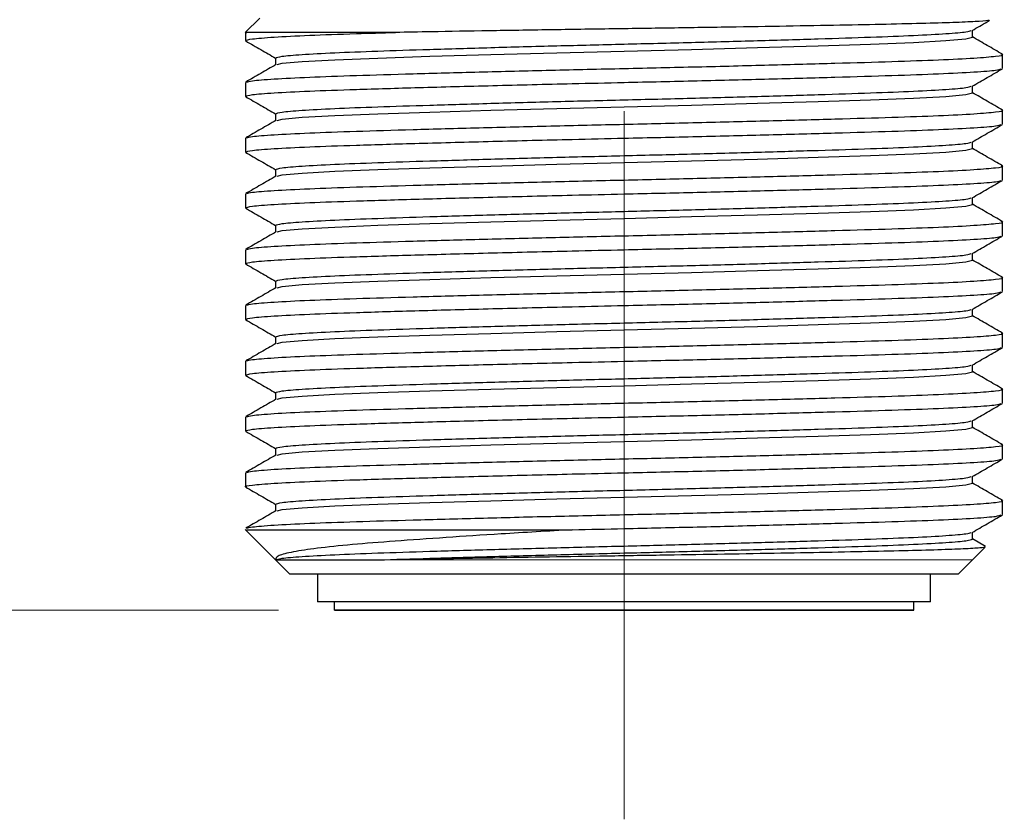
# Model space of a CAD drawing. Header units: millimetres. Extents: x 15 to 415, y 5 to 292.
# Tile 18 of 34: x 192 to 210, y 77 to 91. Entities that reach past the tile are written whole.
import ezdxf

# ---------------------------------------------------------------- set-up
doc = ezdxf.new("R2010")
doc.units = ezdxf.units.MM
doc.linetypes.add('CENTERX2', pattern=[20.32, 12.7, -2.54, 2.54, -2.54])
doc.linetypes.add('PHANTOM', pattern=[12.7, 6.35, -1.27, 1.27, -1.27, 1.27, -1.27])
doc.styles.add('SLDTEXTSTYLE0', font='TXT', dxfattribs={"width": 0.75})
doc.dimstyles.new('SLDDIMSTYLE5', dxfattribs={"dimtxt": 2.645833, "dimasz": 3.302, "dimexe": 0, "dimexo": 0.0625, "dimgap": 0.661458, "dimtad": 0, "dimtih": 1, "dimtoh": 1, "dimdec": 1, "dimrnd": 1e-09, "dimzin": 12, "dimdsep": 46, "dimtxsty": 'SLDTEXTSTYLE0', "dimsah": 1, "dimcen": 0.09, "dimadec": 0, "dimazin": 3, "dimtfac": 1, "dimtdec": 1, "dimtofl": 0, "dimtmove": 0, "dimatfit": 3, "dimfxl": 1, "dimfrac": 2, "dimtolj": 1, "dimtzin": 12, "dimarcsym": 0})

# ---------------------------------------------------------------- blocks, each defined once
blk = doc.blocks.new('_D_16')
at = {"color": 7, "linetype": 'Continuous', "lineweight": 0}
for p, q in [((186.404, 179.067), (138.924, 179.067)), ((139.924, 179.067), (139.924, 135.484)), ((139.924, 80.417), (139.924, 127.077)), ((196.871, 80.417), (138.924, 80.417))]:
    blk.add_line(p, q, dxfattribs=at)
at = {"color": 7, "linetype": 'Continuous', "lineweight": 18}
for points in [[(139.924, 179.067), (139.416, 175.765), (140.432, 175.765)], [(139.924, 80.417), (140.432, 83.719), (139.416, 83.719)]]:
    blk.add_solid(points, dxfattribs=at)
at = {"color": 7, "linetype": 'Continuous', "lineweight": 18, "attachment_point": 1, "style": 'SLDTEXTSTYLE0'}
for s, insert, char_height in [('98.6', (116.609, 134.691), 2.6458), ('MINIMUM - WIDE BEAM', (124.441, 134.691), 2.64583), ('104.9MAXIMUM - NARROW BEAM', (111.817, 130.487), 2.64583)]:
    blk.add_mtext(s, dxfattribs=dict(at, insert=insert, char_height=char_height))

msp = doc.modelspace()

# ---------------------------------------------------------------- linework, layer by layer
at = {"color": 7, "linetype": 'CENTERX2', "lineweight": 18}
msp.add_line((203.0711, 76.66725), (203.0711, 193.48376), dxfattribs=at)
at = {"color": 7, "linetype": 'Continuous', "lineweight": 25}
for p, q in [((196.5359, 91.03214), (196.27654, 90.77278)), ((209.3211, 90.69234), (209.3211, 90.81413)), ((196.27983, 90.77605), (196.27983, 90.62985)), ((196.8211, 90.31734), (196.8211, 90.19554)), ((209.86236, 90.12985), (209.86236, 90.37985)), ((196.27983, 89.87985), (196.27983, 89.62985)), ((209.3211, 89.69234), (209.3211, 89.81413)), ((209.86236, 89.12985), (209.86236, 89.37985)), ((196.8211, 89.31734), (196.8211, 89.19554)), ((196.27983, 88.87985), (196.27983, 88.62985)), ((209.3211, 88.69234), (209.3211, 88.81413)), ((196.8211, 88.31734), (196.8211, 88.19554)), ((209.86236, 88.12985), (209.86236, 88.37985)), ((196.27983, 87.87985), (196.27983, 87.62985)), ((209.3211, 87.69234), (209.3211, 87.81413)), ((196.8211, 87.31734), (196.8211, 87.19554)), ((209.86236, 87.12985), (209.86236, 87.37985)), ((196.27983, 86.87985), (196.27983, 86.62985)), ((209.3211, 86.69234), (209.3211, 86.81413)), ((209.86236, 86.12985), (209.86236, 86.37985)), ((196.8211, 86.31734), (196.8211, 86.19554)), ((196.27983, 85.87985), (196.27983, 85.62985)), ((209.3211, 85.69234), (209.3211, 85.81413)), ((196.8211, 85.31734), (196.8211, 85.19554)), ((209.86236, 85.12985), (209.86236, 85.37985)), ((196.27983, 84.87985), (196.27983, 84.62985)), ((209.3211, 84.69234), (209.3211, 84.81413)), ((196.8211, 84.31734), (196.8211, 84.19554)), ((209.86236, 84.12985), (209.86236, 84.37985)), ((196.27983, 83.87985), (196.27983, 83.62985)), ((209.3211, 83.69234), (209.3211, 83.81413)), ((209.86236, 83.12985), (209.86236, 83.37985)), ((196.8211, 83.31734), (196.8211, 83.19554)), ((196.27983, 82.87985), (196.27983, 82.62985)), ((209.3211, 82.69234), (209.3211, 82.81413)), ((196.8211, 82.31734), (196.8211, 82.19554)), ((209.86236, 82.12985), (209.86236, 82.37985)), ((196.27654, 81.86189), (196.82111, 81.31733)), ((209.3211, 81.69234), (209.3211, 81.81413)), ((209.55633, 81.55961), (209.3211, 81.69554)), ((209.32109, 81.31733), (209.55097, 81.54721)), ((196.8211, 81.31734), (197.0711, 81.06734)), ((196.8211, 81.31734), (198.65168, 81.31734)), ((209.0711, 81.06734), (209.32135, 81.31759)), ((197.0711, 81.06734), (209.0711, 81.06734)), ((197.5711, 81.06734), (197.5711, 80.56734)), ((208.5711, 80.56734), (208.5711, 81.06734)), ((208.5711, 80.56734), (197.5711, 80.56734)), ((197.87107, 80.56734), (197.87107, 80.41735)), ((208.27107, 80.41735), (208.27107, 80.56734))]:
    msp.add_line(p, q, dxfattribs=at)
at = {"color": 7, "linetype": 'PHANTOM', "lineweight": 18}
for p, q in [((199.75536, 81.31734), (198.65168, 81.31734)), ((204.29041, 81.31734), (203.0711, 81.31734)), ((209.201, 81.31734), (208.84534, 81.31734)), ((209.31049, 81.31734), (209.201, 81.31734))]:
    msp.add_line(p, q, dxfattribs=at)
at = {"color": 7, "linetype": 'Continuous', "lineweight": 25, "flags": 128}
for points in [[(196.84638, 90.19885), (196.93887, 90.22267), (197.29685, 90.25484), (197.88106, 90.28701), (198.65168, 90.31734), (198.65168, 90.31734), (199.58886, 90.34767), (200.67932, 90.37984), (201.8635, 90.41201), (203.0711, 90.44234), (204.27869, 90.47267), (205.46287, 90.50484), (206.55333, 90.53701), (207.49051, 90.56734), (208.26114, 90.59767), (208.84534, 90.62984), (209.20332, 90.66201), (209.3211, 90.69234)], [(196.84638, 89.19885), (196.93887, 89.22267), (197.29685, 89.25484), (197.88106, 89.28701), (198.65168, 89.31734), (198.65168, 89.31734), (199.58886, 89.34767), (200.67932, 89.37984), (201.8635, 89.41201), (203.0711, 89.44234), (204.27869, 89.47267), (205.46287, 89.50484), (206.55333, 89.53701), (207.49051, 89.56734), (208.26114, 89.59767), (208.84534, 89.62984), (209.20332, 89.66201), (209.3211, 89.69234)], [(196.84638, 88.19885), (196.93887, 88.22267), (197.29685, 88.25484), (197.88106, 88.28701), (198.65168, 88.31734), (198.65168, 88.31734), (199.58886, 88.34767), (200.67932, 88.37984), (201.8635, 88.41201), (203.0711, 88.44234), (204.27869, 88.47267), (205.46287, 88.50484), (206.55333, 88.53701), (207.49051, 88.56734), (208.26114, 88.59767), (208.84534, 88.62984), (209.20332, 88.66201), (209.3211, 88.69234)], [(196.84638, 87.19885), (196.93887, 87.22267), (197.29685, 87.25484), (197.88106, 87.28701), (198.65168, 87.31734), (198.65168, 87.31734), (199.58886, 87.34767), (200.67932, 87.37984), (201.8635, 87.41201), (203.0711, 87.44234), (204.27869, 87.47267), (205.46287, 87.50484), (206.55333, 87.53701), (207.49051, 87.56734), (208.26114, 87.59767), (208.84534, 87.62984), (209.20332, 87.66201), (209.3211, 87.69234)], [(196.84638, 86.19885), (196.93887, 86.22267), (197.29685, 86.25484), (197.88106, 86.28701), (198.65168, 86.31734), (198.65168, 86.31734), (199.58886, 86.34767), (200.67932, 86.37984), (201.8635, 86.41201), (203.0711, 86.44234), (204.27869, 86.47267), (205.46287, 86.50484), (206.55333, 86.53701), (207.49051, 86.56734), (208.26114, 86.59767), (208.84534, 86.62984), (209.20332, 86.66201), (209.3211, 86.69234)], [(196.84638, 85.19885), (196.93887, 85.22267), (197.29685, 85.25484), (197.88106, 85.28701), (198.65168, 85.31734), (198.65168, 85.31734), (199.58886, 85.34767), (200.67932, 85.37984), (201.8635, 85.41201), (203.0711, 85.44234), (204.27869, 85.47267), (205.46287, 85.50484), (206.55333, 85.53701), (207.49051, 85.56734), (208.26114, 85.59767), (208.84534, 85.62984), (209.20332, 85.66201), (209.3211, 85.69234)], [(196.84638, 84.19885), (196.93887, 84.22267), (197.29685, 84.25484), (197.88106, 84.28701), (198.65168, 84.31734), (198.65168, 84.31734), (199.58886, 84.34767), (200.67932, 84.37984), (201.8635, 84.41201), (203.0711, 84.44234), (204.27869, 84.47267), (205.46287, 84.50484), (206.55333, 84.53701), (207.49051, 84.56734), (208.26114, 84.59767), (208.84534, 84.62984), (209.20332, 84.66201), (209.3211, 84.69234)], [(196.84638, 83.19885), (196.93887, 83.22267), (197.29685, 83.25484), (197.88106, 83.28701), (198.65168, 83.31734), (198.65168, 83.31734), (199.58886, 83.34767), (200.67932, 83.37984), (201.8635, 83.41201), (203.0711, 83.44234), (204.27869, 83.47267), (205.46287, 83.50484), (206.55333, 83.53701), (207.49051, 83.56734), (208.26114, 83.59767), (208.84534, 83.62984), (209.20332, 83.66201), (209.3211, 83.69234)], [(196.84638, 82.19885), (196.93887, 82.22267), (197.29685, 82.25484), (197.88106, 82.28701), (198.65168, 82.31734), (198.65168, 82.31734), (199.58886, 82.34767), (200.67932, 82.37984), (201.8635, 82.41201), (203.0711, 82.44234), (204.27869, 82.47267), (205.46287, 82.50484), (206.55333, 82.53701), (207.49051, 82.56734), (208.26114, 82.59767), (208.84534, 82.62984), (209.20332, 82.66201), (209.3211, 82.69234)], [(206.73883, 80.41735), (207.18009, 80.41735), (207.55388, 80.41735), (207.85406, 80.41735), (208.0757, 80.41735), (208.21517, 80.41735), (208.27017, 80.41735), (208.23981, 80.41735), (208.12457, 80.41735), (207.92636, 80.41735), (207.64842, 80.41735), (207.29532, 80.41735), (206.87286, 80.41735), (206.38797, 80.41735), (205.84862, 80.41735), (205.26366, 80.41735), (204.6427, 80.41735), (203.99594, 80.41735), (203.33399, 80.41735), (202.66772, 80.41735), (202.00807, 80.41735), (201.36588, 80.41735), (200.75169, 80.41735), (200.17558, 80.41735), (199.64701, 80.41735), (199.17467, 80.41735), (198.76631, 80.41735), (198.42863, 80.41735), (198.16718, 80.41735), (197.98625, 80.41735), (197.88881, 80.41735), (197.87647, 80.41735), (197.94942, 80.41735), (198.10647, 80.41735), (198.34504, 80.41735), (198.66121, 80.41735), (199.04978, 80.41735), (199.50439, 80.41735), (200.01757, 80.41735), (200.58088, 80.41735), (201.18508, 80.41735), (201.82024, 80.41735), (202.47595, 80.41735), (203.14143, 80.41735), (203.80575, 80.41735), (204.45801, 80.41735), (205.0875, 80.41735), (205.68387, 80.41735), (206.23735, 80.41735), (206.73883, 80.41735)], [(205.99822, 80.41735), (206.38709, 80.41735), (206.70846, 80.41735), (206.95577, 80.41735), (207.12401, 80.41735), (207.20974, 80.41735), (207.21122, 80.41735), (207.12842, 80.41735), (206.96302, 80.41735), (206.71839, 80.41735), (206.39951, 80.41735), (206.01288, 80.41735), (205.56636, 80.41735), (205.06904, 80.41735), (204.53105, 80.41735), (203.96334, 80.41735), (203.37746, 80.41735), (202.78535, 80.41735), (202.19905, 80.41735), (201.63051, 80.41735), (201.09129, 80.41735), (200.59237, 80.41735), (200.14391, 80.41735), (199.75504, 80.41735), (199.43368, 80.41735), (199.18636, 80.41735), (199.01812, 80.41735), (198.93239, 80.41735), (198.93091, 80.41735), (199.01372, 80.41735), (199.17912, 80.41735), (199.42374, 80.41735), (199.74262, 80.41735), (200.12926, 80.41735), (200.57578, 80.41735), (201.07309, 80.41735), (201.61109, 80.41735), (202.1788, 80.41735), (202.76467, 80.41735), (203.35679, 80.41735), (203.94308, 80.41735), (204.51163, 80.41735), (205.05085, 80.41735), (205.54977, 80.41735), (205.99822, 80.41735)]]:
    msp.add_lwpolyline(points, dxfattribs=at)
at = {"color": 7, "linetype": 'Continuous', "lineweight": 25}
for points, knots in [([(209.61623, 90.99645), (209.61907, 90.99472), (209.6307, 90.98764), (209.46324, 90.97441), (209.11752, 90.95712), (208.58183, 90.93969), (207.89588, 90.92318), (207.06464, 90.90694), (206.12518, 90.88974), (205.08461, 90.87226), (203.98968, 90.85504), (202.8559, 90.83887), (201.73234, 90.82228), (200.63252, 90.80486), (199.70721, 90.78933), (199.18051, 90.77984), (198.97056, 90.77605)], [0, 0, 0, 0, 0.02418143, 0.09895129, 0.17584879, 0.25128515, 0.32890827, 0.40436266, 0.4819556, 0.55824361, 0.63674049, 0.71307704, 0.79159824, 0.86848356, 0.94757629, 1, 1, 1, 1]), ([(209.3156, 90.81096), (209.40588, 90.86313), (209.50779, 90.92202), (209.6097, 90.9809), (209.62133, 90.98762)], [0, 0, 0, 0, 0.88590762, 1, 1, 1, 1]), ([(196.8211, 90.31734), (196.84393, 90.32735), (196.89006, 90.34757), (197.26182, 90.37984), (197.84241, 90.41211), (198.62395, 90.44234), (199.57295, 90.47257), (200.66362, 90.50484), (201.84792, 90.53711), (203.07109, 90.56734), (204.29427, 90.59757), (205.47856, 90.62984), (206.56928, 90.66211), (207.51812, 90.69234), (208.30024, 90.72257), (208.87861, 90.75483), (209.23184, 90.78487), (209.27643, 90.80296), (209.29584, 90.81083)], [0, 0, 0, 0, 0.06272556, 0.12668163, 0.19063769, 0.25336325, 0.31608882, 0.38004488, 0.44400095, 0.50672651, 0.56945207, 0.63340814, 0.6973642, 0.76008976, 0.82281533, 0.88677139, 0.95072746, 1, 1, 1, 1]), ([(196.27986, 90.62985), (196.30471, 90.63985), (196.35489, 90.66007), (196.75832, 90.69234), (197.3911, 90.72461), (198.15128, 90.75189), (198.73077, 90.76898), (198.97056, 90.77605)], [0, 0, 0, 0, 0.210703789, 0.425590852, 0.640477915, 0.851231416, 1, 1, 1, 1]), ([(196.28487, 90.62398), (196.37516, 90.57181), (196.55391, 90.46853), (196.73265, 90.36524), (196.8211, 90.31413)], [0, 0, 0, 0, 0.505138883, 1, 1, 1, 1]), ([(198.97056, 90.77605), (198.83985, 90.77605), (198.44718, 90.77605), (197.86315, 90.77604), (197.26776, 90.77607), (196.78036, 90.77608), (196.44443, 90.77606), (196.27855, 90.77605), (196.29717, 90.77605), (196.30266, 90.77605)], [0, 0, 0, 0, 0.0799364, 0.24013787, 0.40033933, 0.56417336, 0.74436652, 0.92455963, 1, 1, 1, 1]), ([(209.8573, 90.38571), (209.76701, 90.43788), (209.58827, 90.54115), (209.40954, 90.64443), (209.3211, 90.69554)], [0, 0, 0, 0, 0.50514785, 1, 1, 1, 1]), ([(196.30538, 89.88589), (196.32674, 89.89391), (196.3753, 89.91215), (196.76049, 89.94235), (197.38914, 89.97461), (198.23894, 90.00484), (199.26996, 90.03506), (200.45513, 90.06734), (201.74199, 90.09961), (203.0711, 90.12984), (204.40018, 90.16007), (205.6871, 90.19234), (206.87206, 90.22461), (207.90387, 90.25484), (208.75075, 90.28507), (209.39049, 90.31733), (209.76145, 90.34965), (209.90534, 90.37173), (209.84659, 90.38387), (209.83681, 90.38589)], [0, 0, 0, 0, 0.04953623, 0.11264319, 0.17575015, 0.23764319, 0.29953623, 0.36264319, 0.42575015, 0.48764319, 0.54953623, 0.61264319, 0.67575015, 0.73764319, 0.79953623, 0.86264319, 0.92575015, 0.98764319, 1, 1, 1, 1]), ([(196.27986, 89.62985), (196.30467, 89.63985), (196.35479, 89.66007), (196.75871, 89.69234), (197.38963, 89.72462), (198.26632, 89.7558), (199.37539, 89.78813), (200.69614, 89.82365), (201.96016, 89.85475), (203.20016, 89.88272), (204.40032, 89.91009), (205.68703, 89.94233), (206.87224, 89.97461), (207.90325, 90.00484), (208.75306, 90.03507), (209.38171, 90.06733), (209.76693, 90.09753), (209.8155, 90.11577), (209.83686, 90.12379)], [0, 0, 0, 0, 0.06265421, 0.12655234, 0.19045047, 0.25311946, 0.32194657, 0.39211045, 0.46198192, 0.50621926, 0.56888825, 0.63278639, 0.69668452, 0.75935351, 0.8220225, 0.88592063, 0.94981877, 1, 1, 1, 1]), ([(196.8266, 90.19873), (196.73632, 90.14656), (196.55575, 90.04221), (196.37518, 89.93788), (196.28489, 89.88571)], [0, 0, 0, 0, 0.49998747, 1, 1, 1, 1]), ([(209.3156, 89.81096), (209.40588, 89.86313), (209.58645, 89.96747), (209.76703, 90.07181), (209.85732, 90.12398)], [0, 0, 0, 0, 0.49998719, 1, 1, 1, 1]), ([(196.8211, 89.31734), (196.84393, 89.32735), (196.89006, 89.34757), (197.26182, 89.37984), (197.84241, 89.41211), (198.62395, 89.44234), (199.57295, 89.47257), (200.66362, 89.50484), (201.84792, 89.53711), (203.07109, 89.56734), (204.29427, 89.59757), (205.47856, 89.62984), (206.56928, 89.66211), (207.51812, 89.69234), (208.30024, 89.72257), (208.87861, 89.75483), (209.23184, 89.78487), (209.27643, 89.80296), (209.29584, 89.81083)], [0, 0, 0, 0, 0.06272556, 0.12668163, 0.19063769, 0.25336325, 0.31608882, 0.38004488, 0.44400095, 0.50672651, 0.56945207, 0.63340814, 0.6973642, 0.76008976, 0.82281533, 0.88677139, 0.95072746, 1, 1, 1, 1]), ([(196.28487, 89.62398), (196.37516, 89.57181), (196.55391, 89.46853), (196.73265, 89.36524), (196.8211, 89.31413)], [0, 0, 0, 0, 0.50513888, 1, 1, 1, 1]), ([(209.8573, 89.38571), (209.76701, 89.43788), (209.58827, 89.54115), (209.40954, 89.64443), (209.3211, 89.69554)], [0, 0, 0, 0, 0.505147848, 1, 1, 1, 1]), ([(196.30538, 88.88589), (196.32674, 88.89391), (196.3753, 88.91215), (196.76049, 88.94235), (197.38914, 88.97461), (198.23894, 89.00484), (199.26996, 89.03506), (200.45513, 89.06734), (201.74199, 89.09961), (203.0711, 89.12984), (204.40018, 89.16007), (205.6871, 89.19234), (206.87206, 89.22461), (207.90387, 89.25484), (208.75075, 89.28507), (209.39049, 89.31733), (209.76145, 89.34965), (209.90534, 89.37173), (209.84659, 89.38387), (209.83681, 89.38589)], [0, 0, 0, 0, 0.04953623, 0.11264319, 0.17575015, 0.23764319, 0.29953623, 0.36264319, 0.42575015, 0.48764319, 0.54953623, 0.61264319, 0.67575015, 0.73764319, 0.79953623, 0.86264319, 0.92575015, 0.98764319, 1, 1, 1, 1]), ([(196.8266, 89.19873), (196.73632, 89.14656), (196.55575, 89.04221), (196.37518, 88.93788), (196.28489, 88.88571)], [0, 0, 0, 0, 0.49998747, 1, 1, 1, 1]), ([(196.27986, 88.62985), (196.30467, 88.63985), (196.35479, 88.66007), (196.75871, 88.69234), (197.38963, 88.72462), (198.26632, 88.7558), (199.37539, 88.78813), (200.69614, 88.82365), (201.96016, 88.85475), (203.20016, 88.88272), (204.40032, 88.91009), (205.68703, 88.94233), (206.87224, 88.97461), (207.90325, 89.00484), (208.75306, 89.03507), (209.38171, 89.06733), (209.76693, 89.09753), (209.8155, 89.11577), (209.83686, 89.12379)], [0, 0, 0, 0, 0.06265421, 0.12655234, 0.19045047, 0.25311946, 0.32194657, 0.39211045, 0.46198192, 0.50621926, 0.56888825, 0.63278639, 0.69668452, 0.75935351, 0.8220225, 0.88592063, 0.94981877, 1, 1, 1, 1]), ([(209.3156, 88.81096), (209.40588, 88.86313), (209.58645, 88.96747), (209.76703, 89.07181), (209.85732, 89.12398)], [0, 0, 0, 0, 0.49998719, 1, 1, 1, 1]), ([(196.8211, 88.31734), (196.84393, 88.32735), (196.89006, 88.34757), (197.26182, 88.37984), (197.84241, 88.41211), (198.62395, 88.44234), (199.57295, 88.47257), (200.66362, 88.50484), (201.84792, 88.53711), (203.07109, 88.56734), (204.29427, 88.59757), (205.47856, 88.62984), (206.56928, 88.66211), (207.51812, 88.69234), (208.30024, 88.72257), (208.87861, 88.75483), (209.23184, 88.78487), (209.27643, 88.80296), (209.29584, 88.81083)], [0, 0, 0, 0, 0.06272556, 0.12668163, 0.19063769, 0.25336325, 0.31608882, 0.38004488, 0.44400095, 0.50672651, 0.56945207, 0.63340814, 0.6973642, 0.76008976, 0.82281533, 0.88677139, 0.95072746, 1, 1, 1, 1]), ([(209.8573, 88.38571), (209.76701, 88.43788), (209.58827, 88.54115), (209.40954, 88.64443), (209.3211, 88.69554)], [0, 0, 0, 0, 0.50514785, 1, 1, 1, 1]), ([(196.28487, 88.62398), (196.37516, 88.57181), (196.55391, 88.46853), (196.73265, 88.36524), (196.8211, 88.31413)], [0, 0, 0, 0, 0.50513888, 1, 1, 1, 1]), ([(196.30538, 87.88589), (196.32674, 87.89391), (196.3753, 87.91215), (196.76049, 87.94235), (197.38914, 87.97461), (198.23894, 88.00484), (199.26996, 88.03506), (200.45513, 88.06734), (201.74199, 88.09961), (203.0711, 88.12984), (204.40018, 88.16007), (205.6871, 88.19234), (206.87206, 88.22461), (207.90387, 88.25484), (208.75075, 88.28507), (209.39049, 88.31733), (209.76145, 88.34965), (209.90534, 88.37173), (209.84659, 88.38387), (209.83681, 88.38589)], [0, 0, 0, 0, 0.04953623, 0.11264319, 0.17575015, 0.23764319, 0.29953623, 0.36264319, 0.42575015, 0.48764319, 0.54953623, 0.61264319, 0.67575015, 0.73764319, 0.79953623, 0.86264319, 0.92575015, 0.98764319, 1, 1, 1, 1]), ([(196.8266, 88.19873), (196.73632, 88.14656), (196.55575, 88.04221), (196.37518, 87.93788), (196.28489, 87.88571)], [0, 0, 0, 0, 0.49998747, 1, 1, 1, 1]), ([(196.27986, 87.62985), (196.30467, 87.63985), (196.35479, 87.66007), (196.75871, 87.69234), (197.38963, 87.72462), (198.26632, 87.7558), (199.37539, 87.78813), (200.69614, 87.82365), (201.96016, 87.85475), (203.20016, 87.88272), (204.40032, 87.91009), (205.68703, 87.94233), (206.87224, 87.97461), (207.90325, 88.00484), (208.75306, 88.03507), (209.38171, 88.06733), (209.76693, 88.09753), (209.8155, 88.11577), (209.83686, 88.12379)], [0, 0, 0, 0, 0.06265421, 0.12655234, 0.19045047, 0.25311946, 0.32194657, 0.39211045, 0.46198192, 0.50621926, 0.56888825, 0.63278639, 0.69668452, 0.75935351, 0.8220225, 0.88592063, 0.94981877, 1, 1, 1, 1]), ([(209.3156, 87.81096), (209.40588, 87.86313), (209.58645, 87.96747), (209.76703, 88.07181), (209.85732, 88.12398)], [0, 0, 0, 0, 0.49998719, 1, 1, 1, 1]), ([(196.8211, 87.31734), (196.84393, 87.32735), (196.89006, 87.34757), (197.26182, 87.37984), (197.84241, 87.41211), (198.62395, 87.44234), (199.57295, 87.47257), (200.66362, 87.50484), (201.84792, 87.53711), (203.07109, 87.56734), (204.29427, 87.59757), (205.47856, 87.62984), (206.56928, 87.66211), (207.51812, 87.69234), (208.30024, 87.72257), (208.87861, 87.75483), (209.23184, 87.78487), (209.27643, 87.80296), (209.29584, 87.81083)], [0, 0, 0, 0, 0.06272556, 0.12668163, 0.19063769, 0.25336325, 0.31608882, 0.38004488, 0.44400095, 0.50672651, 0.56945207, 0.63340814, 0.6973642, 0.76008976, 0.82281533, 0.88677139, 0.95072746, 1, 1, 1, 1]), ([(196.28487, 87.62398), (196.37516, 87.57181), (196.55391, 87.46853), (196.73265, 87.36524), (196.8211, 87.31413)], [0, 0, 0, 0, 0.50513888, 1, 1, 1, 1]), ([(209.8573, 87.38571), (209.76701, 87.43788), (209.58827, 87.54115), (209.40954, 87.64443), (209.3211, 87.69554)], [0, 0, 0, 0, 0.505147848, 1, 1, 1, 1]), ([(196.30538, 86.88589), (196.32674, 86.89391), (196.3753, 86.91215), (196.76049, 86.94235), (197.38914, 86.97461), (198.23894, 87.00484), (199.26996, 87.03506), (200.45513, 87.06734), (201.74199, 87.09961), (203.0711, 87.12984), (204.40018, 87.16007), (205.6871, 87.19234), (206.87206, 87.22461), (207.90387, 87.25484), (208.75075, 87.28507), (209.39049, 87.31733), (209.76145, 87.34965), (209.90534, 87.37173), (209.84659, 87.38387), (209.83681, 87.38589)], [0, 0, 0, 0, 0.04953623, 0.11264319, 0.17575015, 0.23764319, 0.29953623, 0.36264319, 0.42575015, 0.48764319, 0.54953623, 0.61264319, 0.67575015, 0.73764319, 0.79953623, 0.86264319, 0.92575015, 0.98764319, 1, 1, 1, 1]), ([(196.27986, 86.62985), (196.30467, 86.63985), (196.35479, 86.66007), (196.75871, 86.69234), (197.38963, 86.72462), (198.26632, 86.7558), (199.37539, 86.78813), (200.69614, 86.82365), (201.96016, 86.85475), (203.20016, 86.88272), (204.40032, 86.91009), (205.68703, 86.94233), (206.87224, 86.97461), (207.90325, 87.00484), (208.75306, 87.03507), (209.38171, 87.06733), (209.76693, 87.09753), (209.8155, 87.11577), (209.83686, 87.12379)], [0, 0, 0, 0, 0.06265421, 0.12655234, 0.19045047, 0.25311946, 0.32194657, 0.39211045, 0.46198192, 0.50621926, 0.56888825, 0.63278639, 0.69668452, 0.75935351, 0.8220225, 0.88592063, 0.94981877, 1, 1, 1, 1]), ([(196.8266, 87.19873), (196.73632, 87.14656), (196.55575, 87.04221), (196.37518, 86.93788), (196.28489, 86.88571)], [0, 0, 0, 0, 0.49998747, 1, 1, 1, 1]), ([(209.3156, 86.81096), (209.40588, 86.86313), (209.58645, 86.96747), (209.76703, 87.07181), (209.85732, 87.12398)], [0, 0, 0, 0, 0.49998719, 1, 1, 1, 1]), ([(196.8211, 86.31734), (196.84393, 86.32735), (196.89006, 86.34757), (197.26182, 86.37984), (197.84241, 86.41211), (198.62395, 86.44234), (199.57295, 86.47257), (200.66362, 86.50484), (201.84792, 86.53711), (203.07109, 86.56734), (204.29427, 86.59757), (205.47856, 86.62984), (206.56928, 86.66211), (207.51812, 86.69234), (208.30024, 86.72257), (208.87861, 86.75483), (209.23184, 86.78487), (209.27643, 86.80296), (209.29584, 86.81083)], [0, 0, 0, 0, 0.06272556, 0.12668163, 0.19063769, 0.25336325, 0.31608882, 0.38004488, 0.44400095, 0.50672651, 0.56945207, 0.63340814, 0.6973642, 0.76008976, 0.82281533, 0.88677139, 0.95072746, 1, 1, 1, 1]), ([(196.28487, 86.62398), (196.37516, 86.57181), (196.55391, 86.46853), (196.73265, 86.36524), (196.8211, 86.31413)], [0, 0, 0, 0, 0.505138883, 1, 1, 1, 1]), ([(209.8573, 86.38571), (209.76701, 86.43788), (209.58827, 86.54115), (209.40954, 86.64443), (209.3211, 86.69554)], [0, 0, 0, 0, 0.505147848, 1, 1, 1, 1]), ([(196.30538, 85.88589), (196.32674, 85.89391), (196.3753, 85.91215), (196.76049, 85.94235), (197.38914, 85.97461), (198.23894, 86.00484), (199.26996, 86.03506), (200.45513, 86.06734), (201.74199, 86.09961), (203.0711, 86.12984), (204.40018, 86.16007), (205.6871, 86.19234), (206.87206, 86.22461), (207.90387, 86.25484), (208.75075, 86.28507), (209.39049, 86.31733), (209.76145, 86.34965), (209.90534, 86.37173), (209.84659, 86.38387), (209.83681, 86.38589)], [0, 0, 0, 0, 0.04953623, 0.11264319, 0.17575015, 0.23764319, 0.29953623, 0.36264319, 0.42575015, 0.48764319, 0.54953623, 0.61264319, 0.67575015, 0.73764319, 0.79953623, 0.86264319, 0.92575015, 0.98764319, 1, 1, 1, 1]), ([(196.8266, 86.19873), (196.73632, 86.14656), (196.55575, 86.04221), (196.37518, 85.93788), (196.28489, 85.88571)], [0, 0, 0, 0, 0.49998747, 1, 1, 1, 1]), ([(196.27986, 85.62985), (196.30467, 85.63985), (196.35479, 85.66007), (196.75871, 85.69234), (197.38963, 85.72462), (198.26632, 85.7558), (199.37539, 85.78813), (200.69614, 85.82365), (201.96016, 85.85475), (203.20016, 85.88272), (204.40032, 85.91009), (205.68703, 85.94233), (206.87224, 85.97461), (207.90325, 86.00484), (208.75306, 86.03507), (209.38171, 86.06733), (209.76693, 86.09753), (209.8155, 86.11577), (209.83686, 86.12379)], [0, 0, 0, 0, 0.06265421, 0.12655234, 0.19045047, 0.25311946, 0.32194657, 0.39211045, 0.46198192, 0.50621926, 0.56888825, 0.63278639, 0.69668452, 0.75935351, 0.8220225, 0.88592063, 0.94981877, 1, 1, 1, 1]), ([(209.3156, 85.81096), (209.40588, 85.86313), (209.58645, 85.96747), (209.76703, 86.07181), (209.85732, 86.12398)], [0, 0, 0, 0, 0.49998719, 1, 1, 1, 1]), ([(196.8211, 85.31734), (196.84393, 85.32735), (196.89006, 85.34757), (197.26182, 85.37984), (197.84241, 85.41211), (198.62395, 85.44234), (199.57295, 85.47257), (200.66362, 85.50484), (201.84792, 85.53711), (203.07109, 85.56734), (204.29427, 85.59757), (205.47856, 85.62984), (206.56928, 85.66211), (207.51812, 85.69234), (208.30024, 85.72257), (208.87861, 85.75483), (209.23184, 85.78487), (209.27643, 85.80296), (209.29584, 85.81083)], [0, 0, 0, 0, 0.06272556, 0.12668163, 0.19063769, 0.25336325, 0.31608882, 0.38004488, 0.44400095, 0.50672651, 0.56945207, 0.63340814, 0.6973642, 0.76008976, 0.82281533, 0.88677139, 0.95072746, 1, 1, 1, 1]), ([(209.8573, 85.38571), (209.76701, 85.43788), (209.58827, 85.54115), (209.40954, 85.64443), (209.3211, 85.69554)], [0, 0, 0, 0, 0.50514785, 1, 1, 1, 1]), ([(196.28487, 85.62398), (196.37516, 85.57181), (196.55391, 85.46853), (196.73265, 85.36524), (196.8211, 85.31413)], [0, 0, 0, 0, 0.50513888, 1, 1, 1, 1]), ([(196.30538, 84.88589), (196.32674, 84.89391), (196.3753, 84.91215), (196.76049, 84.94235), (197.38914, 84.97461), (198.23894, 85.00484), (199.26996, 85.03506), (200.45513, 85.06734), (201.74199, 85.09961), (203.0711, 85.12984), (204.40018, 85.16007), (205.6871, 85.19234), (206.87206, 85.22461), (207.90387, 85.25484), (208.75075, 85.28507), (209.39049, 85.31733), (209.76145, 85.34965), (209.90534, 85.37173), (209.84659, 85.38387), (209.83681, 85.38589)], [0, 0, 0, 0, 0.04953623, 0.11264319, 0.17575015, 0.23764319, 0.29953623, 0.36264319, 0.42575015, 0.48764319, 0.54953623, 0.61264319, 0.67575015, 0.73764319, 0.79953623, 0.86264319, 0.92575015, 0.98764319, 1, 1, 1, 1]), ([(196.8266, 85.19873), (196.73632, 85.14656), (196.55575, 85.04221), (196.37518, 84.93788), (196.28489, 84.88571)], [0, 0, 0, 0, 0.49998747, 1, 1, 1, 1]), ([(196.27986, 84.62985), (196.30467, 84.63985), (196.35479, 84.66007), (196.75871, 84.69234), (197.38963, 84.72462), (198.26632, 84.7558), (199.37539, 84.78813), (200.69614, 84.82365), (201.96016, 84.85475), (203.20016, 84.88272), (204.40032, 84.91009), (205.68703, 84.94233), (206.87224, 84.97461), (207.90325, 85.00484), (208.75306, 85.03507), (209.38171, 85.06733), (209.76693, 85.09753), (209.8155, 85.11577), (209.83686, 85.12379)], [0, 0, 0, 0, 0.06265421, 0.12655234, 0.19045047, 0.25311946, 0.32194657, 0.39211045, 0.46198192, 0.50621926, 0.56888825, 0.63278639, 0.69668452, 0.75935351, 0.8220225, 0.88592063, 0.94981877, 1, 1, 1, 1]), ([(209.3156, 84.81096), (209.40588, 84.86313), (209.58645, 84.96747), (209.76703, 85.07181), (209.85732, 85.12398)], [0, 0, 0, 0, 0.49998719, 1, 1, 1, 1]), ([(196.8211, 84.31734), (196.84393, 84.32735), (196.89006, 84.34757), (197.26182, 84.37984), (197.84241, 84.41211), (198.62395, 84.44234), (199.57295, 84.47257), (200.66362, 84.50484), (201.84792, 84.53711), (203.07109, 84.56734), (204.29427, 84.59757), (205.47856, 84.62984), (206.56928, 84.66211), (207.51812, 84.69234), (208.30024, 84.72257), (208.87861, 84.75483), (209.23184, 84.78487), (209.27643, 84.80296), (209.29584, 84.81083)], [0, 0, 0, 0, 0.06272556, 0.12668163, 0.19063769, 0.25336325, 0.31608882, 0.38004488, 0.44400095, 0.50672651, 0.56945207, 0.63340814, 0.6973642, 0.76008976, 0.82281533, 0.88677139, 0.95072746, 1, 1, 1, 1]), ([(196.28487, 84.62398), (196.37516, 84.57181), (196.55391, 84.46853), (196.73265, 84.36524), (196.8211, 84.31413)], [0, 0, 0, 0, 0.50513888, 1, 1, 1, 1]), ([(209.8573, 84.38571), (209.76701, 84.43788), (209.58827, 84.54115), (209.40954, 84.64443), (209.3211, 84.69554)], [0, 0, 0, 0, 0.50514785, 1, 1, 1, 1]), ([(196.30538, 83.88589), (196.32674, 83.89391), (196.3753, 83.91215), (196.76049, 83.94235), (197.38914, 83.97461), (198.23894, 84.00484), (199.26996, 84.03506), (200.45513, 84.06734), (201.74199, 84.09961), (203.0711, 84.12984), (204.40018, 84.16007), (205.6871, 84.19234), (206.87206, 84.22461), (207.90387, 84.25484), (208.75075, 84.28507), (209.39049, 84.31733), (209.76145, 84.34965), (209.90534, 84.37173), (209.84659, 84.38387), (209.83681, 84.38589)], [0, 0, 0, 0, 0.049536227, 0.112643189, 0.175750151, 0.237643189, 0.299536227, 0.362643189, 0.425750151, 0.487643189, 0.549536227, 0.612643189, 0.675750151, 0.737643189, 0.799536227, 0.862643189, 0.925750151, 0.987643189, 1, 1, 1, 1]), ([(196.27986, 83.62985), (196.30467, 83.63985), (196.35479, 83.66007), (196.75871, 83.69234), (197.38963, 83.72462), (198.26632, 83.7558), (199.37539, 83.78813), (200.69614, 83.82365), (201.96016, 83.85475), (203.20016, 83.88272), (204.40032, 83.91009), (205.68703, 83.94233), (206.87224, 83.97461), (207.90325, 84.00484), (208.75306, 84.03507), (209.38171, 84.06733), (209.76693, 84.09753), (209.8155, 84.11577), (209.83686, 84.12379)], [0, 0, 0, 0, 0.06265421, 0.12655234, 0.19045047, 0.25311946, 0.32194657, 0.39211045, 0.46198192, 0.50621926, 0.56888825, 0.63278639, 0.69668452, 0.75935351, 0.8220225, 0.88592063, 0.94981877, 1, 1, 1, 1]), ([(196.8266, 84.19873), (196.73632, 84.14656), (196.55575, 84.04221), (196.37518, 83.93788), (196.28489, 83.88571)], [0, 0, 0, 0, 0.49998747, 1, 1, 1, 1]), ([(209.3156, 83.81096), (209.40588, 83.86313), (209.58645, 83.96747), (209.76703, 84.07181), (209.85732, 84.12398)], [0, 0, 0, 0, 0.49998719, 1, 1, 1, 1]), ([(196.8211, 83.31734), (196.84393, 83.32735), (196.89006, 83.34757), (197.26182, 83.37984), (197.84241, 83.41211), (198.62395, 83.44234), (199.57295, 83.47257), (200.66362, 83.50484), (201.84792, 83.53711), (203.07109, 83.56734), (204.29427, 83.59757), (205.47856, 83.62984), (206.56928, 83.66211), (207.51812, 83.69234), (208.30024, 83.72257), (208.87861, 83.75483), (209.23184, 83.78487), (209.27643, 83.80296), (209.29584, 83.81083)], [0, 0, 0, 0, 0.06272556, 0.12668163, 0.19063769, 0.25336325, 0.31608882, 0.38004488, 0.44400095, 0.50672651, 0.56945207, 0.63340814, 0.6973642, 0.76008976, 0.82281533, 0.88677139, 0.95072746, 1, 1, 1, 1]), ([(196.28487, 83.62398), (196.37516, 83.57181), (196.55391, 83.46853), (196.73265, 83.36524), (196.8211, 83.31413)], [0, 0, 0, 0, 0.50513888, 1, 1, 1, 1]), ([(209.8573, 83.38571), (209.76701, 83.43788), (209.58827, 83.54115), (209.40954, 83.64443), (209.3211, 83.69554)], [0, 0, 0, 0, 0.50514785, 1, 1, 1, 1]), ([(196.30538, 82.88589), (196.32674, 82.89391), (196.3753, 82.91215), (196.76049, 82.94235), (197.38914, 82.97461), (198.23894, 83.00484), (199.26996, 83.03506), (200.45513, 83.06734), (201.74199, 83.09961), (203.0711, 83.12984), (204.40018, 83.16007), (205.6871, 83.19234), (206.87206, 83.22461), (207.90387, 83.25484), (208.75075, 83.28507), (209.39049, 83.31733), (209.76145, 83.34965), (209.90534, 83.37173), (209.84659, 83.38387), (209.83681, 83.38589)], [0, 0, 0, 0, 0.04953623, 0.11264319, 0.17575015, 0.23764319, 0.29953623, 0.36264319, 0.42575015, 0.48764319, 0.54953623, 0.61264319, 0.67575015, 0.73764319, 0.79953623, 0.86264319, 0.92575015, 0.98764319, 1, 1, 1, 1]), ([(196.8266, 83.19873), (196.73632, 83.14656), (196.55575, 83.04221), (196.37518, 82.93788), (196.28489, 82.88571)], [0, 0, 0, 0, 0.49998747, 1, 1, 1, 1]), ([(196.30533, 82.62379), (196.29557, 82.62581), (196.23686, 82.63795), (196.38075, 82.66003), (196.75169, 82.69235), (197.39147, 82.72462), (198.26578, 82.7558), (199.37555, 82.78813), (200.69609, 82.82365), (201.96017, 82.85475), (203.20016, 82.88272), (204.40032, 82.91009), (205.68703, 82.94233), (206.87224, 82.97461), (207.90325, 83.00484), (208.75306, 83.03507), (209.38171, 83.06733), (209.76693, 83.09753), (209.8155, 83.11577), (209.83686, 83.12379)], [0, 0, 0, 0, 0.01233356, 0.0742287, 0.13733781, 0.20044692, 0.26234206, 0.33031928, 0.39961677, 0.46862545, 0.51231655, 0.57421169, 0.6373208, 0.70042991, 0.76232505, 0.8242202, 0.8873293, 0.95043841, 1, 1, 1, 1]), ([(209.3156, 82.81096), (209.40588, 82.86313), (209.58645, 82.96747), (209.76703, 83.07181), (209.85732, 83.12398)], [0, 0, 0, 0, 0.49998719, 1, 1, 1, 1]), ([(196.8211, 82.31734), (196.84393, 82.32735), (196.89006, 82.34757), (197.26182, 82.37984), (197.84241, 82.41211), (198.62395, 82.44234), (199.57295, 82.47257), (200.66362, 82.50484), (201.84792, 82.53711), (203.07109, 82.56734), (204.29427, 82.59757), (205.47856, 82.62984), (206.56928, 82.66211), (207.51812, 82.69234), (208.30024, 82.72257), (208.87861, 82.75483), (209.23184, 82.78487), (209.27643, 82.80296), (209.29584, 82.81083)], [0, 0, 0, 0, 0.06272556, 0.12668163, 0.19063769, 0.25336325, 0.31608882, 0.38004488, 0.44400095, 0.50672651, 0.56945207, 0.63340814, 0.6973642, 0.76008976, 0.82281533, 0.88677139, 0.95072746, 1, 1, 1, 1]), ([(209.8573, 82.38571), (209.76701, 82.43788), (209.58827, 82.54115), (209.40954, 82.64443), (209.3211, 82.69554)], [0, 0, 0, 0, 0.50514785, 1, 1, 1, 1]), ([(196.28487, 82.62398), (196.37516, 82.57181), (196.55391, 82.46853), (196.73265, 82.36524), (196.8211, 82.31413)], [0, 0, 0, 0, 0.50513888, 1, 1, 1, 1]), ([(196.30538, 81.88589), (196.32674, 81.89391), (196.3753, 81.91215), (196.76049, 81.94235), (197.38914, 81.97461), (198.23894, 82.00484), (199.26996, 82.03506), (200.45513, 82.06734), (201.74199, 82.09961), (203.0711, 82.12984), (204.40018, 82.16007), (205.6871, 82.19234), (206.87206, 82.22461), (207.90387, 82.25484), (208.75075, 82.28507), (209.39049, 82.31733), (209.76145, 82.34965), (209.90534, 82.37173), (209.84659, 82.38387), (209.83681, 82.38589)], [0, 0, 0, 0, 0.04953623, 0.11264319, 0.17575015, 0.23764319, 0.29953623, 0.36264319, 0.42575015, 0.48764319, 0.54953623, 0.61264319, 0.67575015, 0.73764319, 0.79953623, 0.86264319, 0.92575015, 0.98764319, 1, 1, 1, 1]), ([(196.8266, 82.19873), (196.73632, 82.14656), (196.55575, 82.04221), (196.37518, 81.93788), (196.28489, 81.88571)], [0, 0, 0, 0, 0.49998747, 1, 1, 1, 1]), ([(202.14263, 81.85862), (202.45185, 81.8657), (203.19912, 81.88279), (204.40065, 81.91006), (205.68694, 81.94234), (206.87226, 81.97461), (207.90324, 82.00484), (208.75306, 82.03507), (209.38171, 82.06733), (209.76693, 82.09753), (209.8155, 82.11577), (209.83686, 82.12379)], [0, 0, 0, 0, 0.08222279, 0.19870399, 0.31746976, 0.43623553, 0.55271673, 0.66919792, 0.7879637, 0.90672947, 1, 1, 1, 1]), ([(209.3156, 81.81096), (209.40588, 81.86313), (209.58645, 81.96747), (209.76703, 82.07181), (209.85732, 82.12398)], [0, 0, 0, 0, 0.49998719, 1, 1, 1, 1]), ([(196.29799, 81.85863), (196.29557, 81.85863), (196.28891, 81.85863), (196.44343, 81.85861), (196.75754, 81.8586), (197.25332, 81.85862), (197.92286, 81.85863), (198.73483, 81.85863), (199.66688, 81.85863), (200.79837, 81.85861), (201.65552, 81.85862), (202.14263, 81.85862)], [0, 0, 0, 0, 0.05883835, 0.16195387, 0.26740753, 0.38339094, 0.49937431, 0.61535769, 0.73134106, 0.84732444, 1, 1, 1, 1]), ([(202.14263, 81.85862), (201.7107, 81.83372), (200.91839, 81.78805), (199.85246, 81.7186), (198.95015, 81.65383), (198.16686, 81.59235), (197.55116, 81.52805), (197.11126, 81.4613), (196.82359, 81.39016), (196.82197, 81.34295), (196.8211, 81.31734)], [0, 0, 0, 0, 0.14250256, 0.26139568, 0.38373945, 0.5025703, 0.62504921, 0.74039233, 0.85918305, 1, 1, 1, 1]), ([(196.8211, 81.31734), (196.84393, 81.32735), (196.89006, 81.34757), (197.26182, 81.37984), (197.84241, 81.41211), (198.62395, 81.44234), (199.57295, 81.47257), (200.66362, 81.50484), (201.84792, 81.53711), (203.07109, 81.56734), (204.29427, 81.59757), (205.47856, 81.62984), (206.56928, 81.66211), (207.51812, 81.69234), (208.30024, 81.72257), (208.87861, 81.75483), (209.23184, 81.78487), (209.27643, 81.80296), (209.29584, 81.81083)], [0, 0, 0, 0, 0.06272556, 0.12668163, 0.19063769, 0.25336325, 0.31608882, 0.38004488, 0.44400095, 0.50672651, 0.56945207, 0.63340814, 0.6973642, 0.76008976, 0.82281533, 0.88677139, 0.95072746, 1, 1, 1, 1]), ([(198.65168, 81.31734), (198.95426, 81.32735), (199.56535, 81.34757), (200.66567, 81.37984), (201.84739, 81.41211), (203.07124, 81.44234), (204.29423, 81.47257), (205.47858, 81.50484), (206.56924, 81.53711), (207.51824, 81.56734), (208.29978, 81.59757), (208.88037, 81.62984), (209.25213, 81.66211), (209.29826, 81.68233), (209.3211, 81.69234)], [0, 0, 0, 0, 0.08252389, 0.16666666, 0.25080944, 0.33333333, 0.41585722, 0.5, 0.58414278, 0.66666666, 0.74919055, 0.83333333, 0.91747611, 1, 1, 1, 1]), ([(198.65168, 81.31734), (198.98164, 81.32433), (199.56971, 81.33679), (200.59075, 81.35585), (201.5892, 81.37321), (202.64454, 81.39026), (203.70555, 81.40614), (204.76237, 81.42332), (205.76948, 81.44061), (206.7153, 81.45803), (207.55531, 81.47447), (208.27783, 81.49076), (208.85551, 81.50797), (209.27305, 81.52545), (209.51632, 81.54134), (209.5351, 81.55093), (209.54315, 81.55503)], [0, 0, 0, 0, 0.08908861, 0.15877293, 0.23047764, 0.30017894, 0.37189572, 0.44182957, 0.51375347, 0.58431026, 0.65691221, 0.7274855, 0.80005578, 0.87146431, 0.94494183, 1, 1, 1, 1])]:
    msp.add_open_spline(points, degree=3, knots=knots, dxfattribs=at)
at = {"color": 7, "linetype": 'PHANTOM', "lineweight": 18}
for points in [[(203.0711, 81.31734), (202.77978, 81.31734), (202.19714, 81.31734), (201.34139, 81.31734), (200.51477, 81.31734), (200.0085, 81.31734), (199.75536, 81.31734)], [(208.84534, 81.31734), (208.73913, 81.31734), (208.52669, 81.31734), (208.10272, 81.31734), (207.6093, 81.31734), (207.04593, 81.31734), (206.42331, 81.31734), (205.74981, 81.31734), (205.03736, 81.31734), (204.53939, 81.31734), (204.29041, 81.31734)]]:
    msp.add_open_spline(points, degree=3, dxfattribs=at)

# ---------------------------------------------------------------- dimensions: what is measured, and where the dimension line sits
at = {"color": 7, "linetype": 'Continuous', "lineweight": 18}
dim = msp.add_linear_dim(base=(139.9242, 80.41735), p1=(187.40422, 179.06734), p2=(197.87107, 80.41735), angle=90, text='<> MINIMUM - WIDE BEAM\\P104.9MAXIMUM - NARROW BEAM', dimstyle='SLDDIMSTYLE5', dxfattribs=at)
dim.commit()
dim.dimension.update_dxf_attribs({"geometry": '_D_16', "text_midpoint": (139.9242, 131.2805), "dimtype": 160})

doc.saveas('drawing.dxf')
